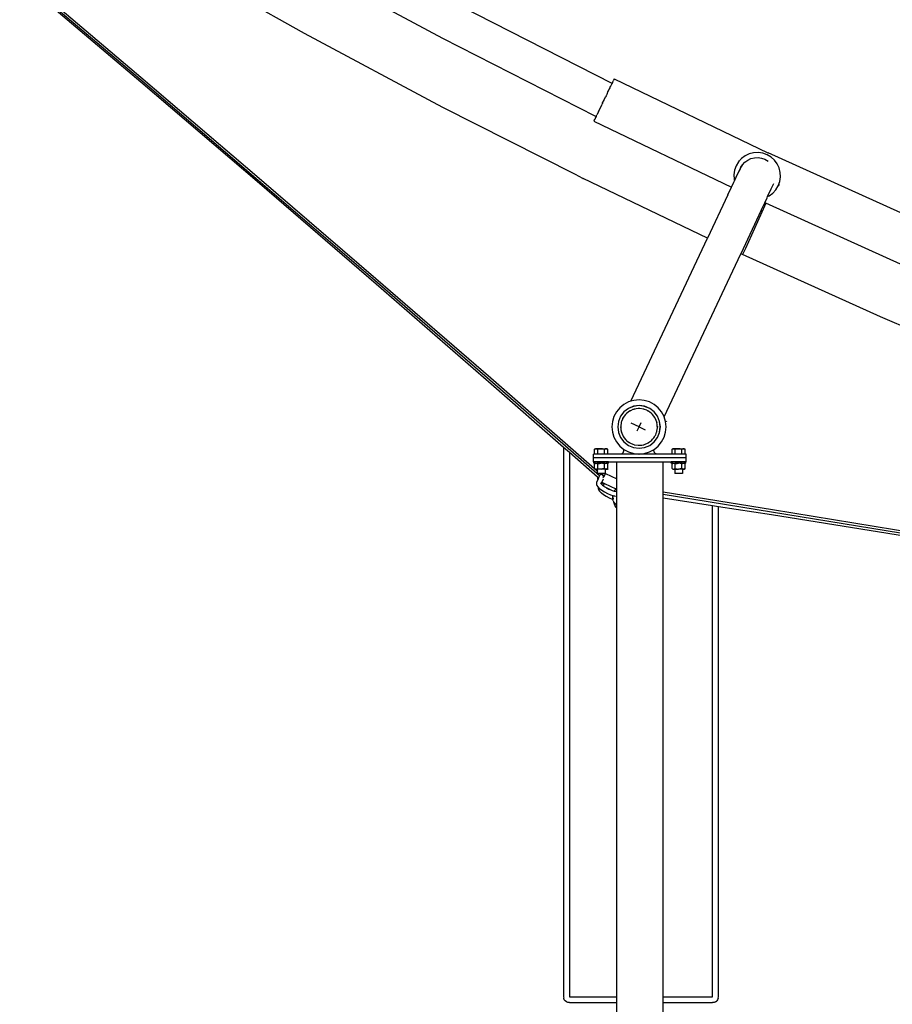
# Model space of a CAD drawing. Extents: x -107 to 133, y -95 to 95.
# Tile 2 of 4: x -42 to 14, y -31 to 32. Entities that reach past the tile are written whole.
import ezdxf

# ---------------------------------------------------------------- set-up
doc = ezdxf.new("R2010")
doc.units = 0
doc.header["$MEASUREMENT"] = 0
doc.layers.get('0').update_dxf_attribs({"linetype": 'CONTINUOUS'})

msp = doc.modelspace()

# ---------------------------------------------------------------- linework, layer by layer
for p, q in [((-23.636, 31.548), (-32.48, 36.506)), ((-14.697, 31.216), (-24.454, 36.468)), ((-34.269, 28.587), (-42.021, 35.159)), ((-34.194, 28.402), (-41.955, 34.999)), ((-41.941, 35.299), (-34.193, 28.727)), ((-3.768, 28.318), (-13.595, 33.32)), ((-14.69, 26.776), (-23.636, 31.548)), ((-4.821, 26.189), (-14.697, 31.216)), ((-34.193, 28.727), (-26.554, 22.205)), ((-3.63, 28.606), (-3.679, 28.504)), ((-3.63, 28.606), (6.303, 23.835)), ((-26.626, 22.063), (-34.269, 28.587)), ((-26.542, 21.855), (-34.194, 28.402)), ((-3.996, 27.844), (-3.92, 28.001)), ((-3.92, 28.001), (-3.919, 28.003)), ((-3.919, 28.003), (-3.918, 28.006)), ((-3.918, 28.006), (-3.919, 28.004)), ((-3.919, 28.004), (-3.919, 28.003)), ((-3.918, 28.006), (-3.855, 28.137)), ((-3.855, 28.137), (-3.854, 28.139)), ((-3.854, 28.139), (-3.821, 28.207)), ((-3.821, 28.207), (-3.82, 28.21)), ((-3.778, 28.297), (-3.82, 28.21)), ((-3.773, 28.309), (-3.778, 28.297)), ((-3.768, 28.318), (-3.773, 28.309)), ((-3.74, 28.376), (-3.768, 28.318)), ((-3.74, 28.376), (-3.739, 28.378)), ((-3.739, 28.378), (-3.68, 28.502)), ((-3.68, 28.502), (-3.679, 28.504)), ((-4.281, 27.25), (-4.183, 27.455)), ((-4.183, 27.455), (-4.181, 27.458)), ((-4.156, 27.511), (-4.181, 27.458)), ((-4.156, 27.511), (-4.154, 27.515)), ((-4.086, 27.656), (-4.154, 27.515)), ((-4.085, 27.659), (-4.086, 27.656)), ((-4.085, 27.659), (-4.033, 27.766)), ((-4.033, 27.766), (-4.032, 27.77)), ((-4.032, 27.77), (-3.997, 27.841)), ((-3.996, 27.844), (-3.997, 27.841)), ((-6.131, 22.437), (-14.69, 26.776)), ((-4.645, 26.492), (-4.41, 26.981)), ((-4.384, 27.037), (-4.41, 26.981)), ((-4.384, 27.037), (-4.382, 27.041)), ((-4.382, 27.041), (-4.373, 27.06)), ((-4.373, 27.06), (-4.283, 27.246)), ((-4.283, 27.246), (-4.281, 27.25)), ((-4.825, 26.118), (-4.884, 25.994)), ((-4.824, 26.12), (-4.825, 26.118)), ((-4.796, 26.177), (-4.824, 26.12)), ((-4.796, 26.177), (-4.821, 26.189)), ((-4.787, 26.197), (-4.796, 26.178)), ((-4.796, 26.178), (-4.796, 26.177)), ((-4.787, 26.197), (-4.744, 26.286)), ((-4.646, 26.489), (-4.744, 26.286)), ((-4.645, 26.492), (-4.646, 26.49)), ((-4.646, 26.489), (-4.645, 26.492)), ((-4.922, 25.917), (-4.934, 25.89)), ((-4.934, 25.89), (3.945, 21.625)), ((-4.922, 25.917), (-4.885, 25.993)), ((-4.884, 25.994), (-4.885, 25.993)), ((4.827, 23.644), (4.591, 23.467)), ((5.094, 23.771), (4.827, 23.644)), ((5.38, 23.843), (5.094, 23.771)), ((5.203, 23.47), (5.428, 23.527)), ((5.675, 23.858), (5.38, 23.843)), ((5.428, 23.527), (5.661, 23.539)), ((5.661, 23.539), (5.89, 23.505)), ((5.968, 23.816), (5.675, 23.858)), ((6.246, 23.717), (5.968, 23.816)), ((6.5, 23.566), (6.246, 23.717)), ((6.303, 23.835), (6.307, 23.833)), ((6.307, 23.833), (6.309, 23.831)), ((16.349, 19.29), (6.309, 23.831)), ((6.72, 23.368), (6.5, 23.566)), ((4.242, 22.994), (4.143, 22.716)), ((4.393, 23.248), (4.242, 22.994)), ((4.293, 23.093), (4.242, 22.994)), ((4.591, 23.467), (4.393, 23.248)), ((4.444, 23.346), (4.393, 23.248)), ((4.531, 22.858), (4.562, 22.91)), ((4.533, 22.853), (4.651, 23.054)), ((4.533, 22.853), (4.562, 22.91)), ((4.562, 22.91), (4.65, 23.058)), ((4.65, 23.058), (4.658, 23.066)), ((4.651, 23.054), (4.658, 23.066)), ((4.658, 23.066), (4.806, 23.231)), ((4.806, 23.231), (4.993, 23.37)), ((4.993, 23.37), (5.203, 23.47)), ((5.89, 23.505), (5.891, 23.505)), ((5.891, 23.505), (6.111, 23.428)), ((6.111, 23.428), (6.311, 23.309)), ((6.897, 23.131), (6.72, 23.368)), ((7.024, 22.865), (6.897, 23.131)), ((-5.646, 22.192), (-6.131, 22.437)), ((-5.645, 22.193), (-6.131, 22.437)), ((4.143, 22.716), (4.101, 22.424)), ((4.101, 22.424), (4.116, 22.129)), ((4.14, 22.035), (4.366, 22.509)), ((4.366, 22.509), (4.521, 22.83)), ((4.47, 22.685), (4.521, 22.83)), ((4.521, 22.83), (4.531, 22.858)), ((4.521, 22.83), (4.533, 22.853)), ((7.097, 22.578), (7.024, 22.865)), ((7.069, 21.991), (7.112, 22.284)), ((7.112, 22.284), (7.097, 22.578)), ((-19.092, 15.589), (-26.626, 22.063)), ((-26.554, 22.205), (-19.024, 15.732)), ((-18.999, 15.356), (-26.542, 21.855)), ((-5.646, 22.192), (-5.64, 22.189)), ((-5.64, 22.189), (-5.645, 22.193)), ((2.389, 18.327), (-5.64, 22.189)), ((2.391, 18.333), (-5.64, 22.189)), ((3.714, 21.139), (3.945, 21.625)), ((3.945, 21.625), (4.093, 21.938)), ((4.093, 21.938), (4.14, 22.035)), ((4.116, 22.129), (4.14, 22.035)), ((6.519, 21.506), (6.685, 21.85)), ((6.82, 21.459), (6.971, 21.713)), ((6.971, 21.713), (7.069, 21.991)), ((7.022, 21.812), (6.971, 21.713)), ((3.714, 21.139), (2.391, 18.333)), ((6.246, 20.934), (6.284, 21.015)), ((6.284, 21.015), (6.519, 21.506)), ((6.284, 21.015), (6.385, 21.063)), ((6.385, 21.063), (6.622, 21.24)), ((6.622, 21.24), (6.82, 21.459)), ((5.867, 20.135), (6.096, 20.619)), ((6.163, 20.589), (5.907, 20.013)), ((6.096, 20.619), (6.246, 20.934)), ((6.163, 20.589), (6.096, 20.619)), ((15.107, 16.543), (6.163, 20.589)), ((5.867, 20.135), (4.543, 17.328)), ((5.907, 20.013), (5.432, 18.957)), ((5.432, 18.957), (4.852, 17.674)), ((-2.549, 7.808), (2.389, 18.327)), ((2.389, 18.327), (2.391, 18.333)), ((-0.4, 6.796), (4.543, 17.328)), ((4.669, 17.271), (4.543, 17.328)), ((4.852, 17.674), (4.669, 17.271)), ((13.561, 13.248), (4.669, 17.271)), ((-11.669, 9.165), (-19.092, 15.589)), ((-19.024, 15.732), (-11.603, 9.309)), ((-11.567, 8.909), (-18.999, 15.356)), ((23.731, 8.925), (13.561, 13.248)), ((-4.573, 2.981), (-11.669, 9.165)), ((-11.603, 9.309), (-4.893, 3.46)), ((-6.898, 4.828), (-11.567, 8.909)), ((-2.693, 7.764), (-2.995, 7.602)), ((-2.549, 7.808), (-2.693, 7.764)), ((-2.365, 7.863), (-2.549, 7.808)), ((-2.023, 7.897), (-2.365, 7.863)), ((-1.682, 7.863), (-2.023, 7.897)), ((-1.353, 7.764), (-1.682, 7.863)), ((-1.051, 7.602), (-1.353, 7.764)), ((-3.478, 7.119), (-3.64, 6.817)), ((-3.261, 7.384), (-3.478, 7.119)), ((-2.995, 7.602), (-3.261, 7.384)), ((-2.996, 7.12), (-3.215, 6.835)), ((-2.995, 7.119), (-3.214, 6.834)), ((-2.711, 7.339), (-2.996, 7.12)), ((-2.711, 7.338), (-2.995, 7.119)), ((-2.846, 7), (-2.894, 6.945)), ((-2.846, 7), (-2.863, 6.987)), ((-2.825, 7.022), (-2.846, 7)), ((-2.639, 7.162), (-2.825, 7.022)), ((-2.379, 7.476), (-2.711, 7.339)), ((-2.379, 7.475), (-2.711, 7.338)), ((-2.626, 7.168), (-2.639, 7.162)), ((-2.578, 7.191), (-2.626, 7.168)), ((-2.617, 7.175), (-2.626, 7.168)), ((-2.578, 7.191), (-2.617, 7.175)), ((-2.429, 7.263), (-2.578, 7.191)), ((-2.367, 7.279), (-2.429, 7.263)), ((-2.023, 7.523), (-2.379, 7.476)), ((-2.023, 7.522), (-2.379, 7.475)), ((-2.284, 7.3), (-2.367, 7.279)), ((-2.33, 7.294), (-2.367, 7.279)), ((-2.284, 7.3), (-2.33, 7.294)), ((-2.204, 7.32), (-2.284, 7.3)), ((-2.074, 7.328), (-2.204, 7.32)), ((-2.023, 7.334), (-2.074, 7.328)), ((-2.002, 7.332), (-2.074, 7.328)), ((-1.667, 7.476), (-2.023, 7.523)), ((-1.667, 7.475), (-2.023, 7.522)), ((-2.002, 7.332), (-2.023, 7.334)), ((-1.971, 7.333), (-2.002, 7.332)), ((-1.741, 7.3), (-1.971, 7.333)), ((-1.727, 7.295), (-1.741, 7.3)), ((-1.716, 7.294), (-1.727, 7.295)), ((-1.677, 7.278), (-1.727, 7.295)), ((-1.677, 7.278), (-1.716, 7.294)), ((-1.521, 7.223), (-1.677, 7.278)), ((-1.335, 7.339), (-1.667, 7.476)), ((-1.336, 7.338), (-1.667, 7.475)), ((-1.466, 7.191), (-1.521, 7.223)), ((-1.429, 7.175), (-1.466, 7.191)), ((-1.392, 7.147), (-1.466, 7.191)), ((-1.392, 7.147), (-1.429, 7.175)), ((-1.321, 7.105), (-1.392, 7.147)), ((-1.051, 7.119), (-1.336, 7.338)), ((-1.05, 7.12), (-1.335, 7.339)), ((-1.224, 7.018), (-1.321, 7.105)), ((-1.183, 6.987), (-1.224, 7.018)), ((-1.17, 6.97), (-1.224, 7.018)), ((-0.785, 7.384), (-1.051, 7.602)), ((-0.832, 6.834), (-1.051, 7.119)), ((-0.831, 6.835), (-1.05, 7.12)), ((-0.568, 7.119), (-0.785, 7.384)), ((-0.406, 6.817), (-0.568, 7.119)), ((-3.74, 6.488), (-3.773, 6.147)), ((-3.64, 6.817), (-3.74, 6.488)), ((-3.352, 6.503), (-3.399, 6.147)), ((-3.351, 6.503), (-3.398, 6.147)), ((-3.215, 6.835), (-3.352, 6.503)), ((-3.214, 6.834), (-3.351, 6.503)), ((-3.177, 6.429), (-3.209, 6.198)), ((-3.172, 6.443), (-3.177, 6.429)), ((-3.154, 6.493), (-3.172, 6.443)), ((-3.17, 6.454), (-3.172, 6.443)), ((-3.154, 6.493), (-3.17, 6.454)), ((-3.099, 6.649), (-3.154, 6.493)), ((-3.065, 6.707), (-3.099, 6.649)), ((-3.065, 6.707), (-3.059, 6.72)), ((-3.023, 6.778), (-3.059, 6.72)), ((-3.059, 6.72), (-3.045, 6.749)), ((-3.051, 6.741), (-3.059, 6.72)), ((-3.045, 6.749), (-3.051, 6.741)), ((-3.023, 6.778), (-3.045, 6.749)), ((-2.981, 6.849), (-3.023, 6.778)), ((-2.894, 6.945), (-2.981, 6.849)), ((-2.863, 6.987), (-2.894, 6.945)), ((-2.023, 6.147), (-2.533, 6.385)), ((-2.023, 6.147), (-1.891, 6.43)), ((-1.17, 6.97), (-1.183, 6.987)), ((-1.148, 6.949), (-1.17, 6.97)), ((-1.008, 6.763), (-1.148, 6.949)), ((-1.001, 6.749), (-1.008, 6.763)), ((-0.995, 6.741), (-1.001, 6.749)), ((-0.979, 6.702), (-1.001, 6.749)), ((-0.979, 6.702), (-0.995, 6.741)), ((-0.907, 6.553), (-0.979, 6.702)), ((-0.891, 6.491), (-0.907, 6.553)), ((-0.89, 6.488), (-0.891, 6.491)), ((-0.89, 6.488), (-0.87, 6.412)), ((-0.876, 6.454), (-0.89, 6.488)), ((-0.87, 6.412), (-0.876, 6.454)), ((-0.87, 6.407), (-0.87, 6.412)), ((-0.849, 6.328), (-0.87, 6.407)), ((-0.695, 6.503), (-0.832, 6.834)), ((-0.694, 6.503), (-0.831, 6.835)), ((-0.648, 6.147), (-0.695, 6.503)), ((-0.647, 6.147), (-0.694, 6.503)), ((-0.4, 6.796), (-0.406, 6.817)), ((-0.306, 6.488), (-0.4, 6.796)), ((-0.273, 6.147), (-0.306, 6.488)), ((-0.304, 6.484), (-0.288, 6.454)), ((-0.255, 6.515), (-0.274, 6.473)), ((-3.773, 6.147), (-3.74, 5.805)), ((-3.74, 5.805), (-3.64, 5.477)), ((-3.399, 6.147), (-3.352, 5.791)), ((-3.398, 6.147), (-3.351, 5.791)), ((-3.352, 5.791), (-3.215, 5.459)), ((-3.351, 5.791), (-3.214, 5.459)), ((-3.208, 6.168), (-3.211, 6.147)), ((-3.211, 6.147), (-3.204, 6.095)), ((-3.209, 6.198), (-3.208, 6.168)), ((-3.208, 6.168), (-3.204, 6.095)), ((-3.204, 6.095), (-3.197, 5.966)), ((-3.197, 5.966), (-3.176, 5.886)), ((-3.176, 5.886), (-3.17, 5.839)), ((-3.176, 5.886), (-3.155, 5.802)), ((-3.17, 5.839), (-3.155, 5.802)), ((-3.155, 5.802), (-3.139, 5.74)), ((-3.139, 5.74), (-3.067, 5.591)), ((-2.136, 5.905), (-2.023, 6.147)), ((-2.023, 6.147), (-1.627, 5.962)), ((-0.947, 5.645), (-0.892, 5.801)), ((-0.892, 5.801), (-0.875, 5.85)), ((-0.892, 5.801), (-0.876, 5.839)), ((-0.876, 5.839), (-0.875, 5.85)), ((-0.875, 5.85), (-0.87, 5.865)), ((-0.87, 5.865), (-0.837, 6.095)), ((-0.842, 6.198), (-0.849, 6.328)), ((-0.839, 6.17), (-0.842, 6.198)), ((-0.838, 6.126), (-0.842, 6.198)), ((-0.839, 6.17), (-0.837, 6.137)), ((-0.836, 6.147), (-0.839, 6.17)), ((-0.838, 6.126), (-0.837, 6.137)), ((-0.837, 6.095), (-0.838, 6.126)), ((-0.837, 6.137), (-0.836, 6.147)), ((-0.832, 5.459), (-0.695, 5.791)), ((-0.831, 5.459), (-0.694, 5.791)), ((-0.695, 5.791), (-0.648, 6.147)), ((-0.694, 5.791), (-0.647, 6.147)), ((-0.406, 5.477), (-0.306, 5.805)), ((-0.306, 5.805), (-0.273, 6.147)), ((-3.64, 5.477), (-3.478, 5.174)), ((-3.478, 5.174), (-3.261, 4.909)), ((-3.215, 5.459), (-2.996, 5.174)), ((-3.214, 5.459), (-2.995, 5.175)), ((-3.067, 5.591), (-3.051, 5.553)), ((-3.051, 5.553), (-3.045, 5.544)), ((-3.045, 5.544), (-3.038, 5.531)), ((-3.038, 5.531), (-2.898, 5.344)), ((-2.996, 5.174), (-2.711, 4.955)), ((-2.995, 5.175), (-2.711, 4.956)), ((-2.898, 5.344), (-2.876, 5.324)), ((-2.876, 5.324), (-2.863, 5.307)), ((-2.876, 5.324), (-2.822, 5.276)), ((-2.863, 5.307), (-2.822, 5.276)), ((-2.822, 5.276), (-2.725, 5.189)), ((-2.725, 5.189), (-2.654, 5.147)), ((-2.654, 5.147), (-2.653, 5.146)), ((-2.653, 5.146), (-2.582, 5.104)), ((-2.617, 5.118), (-2.653, 5.146)), ((-2.617, 5.118), (-2.582, 5.104)), ((-2.582, 5.104), (-2.58, 5.103)), ((-2.58, 5.103), (-2.524, 5.07)), ((-1.617, 5.031), (-1.468, 5.102)), ((-1.468, 5.102), (-1.421, 5.125)), ((-1.468, 5.102), (-1.429, 5.118)), ((-1.429, 5.118), (-1.421, 5.125)), ((-1.421, 5.125), (-1.407, 5.132)), ((-1.407, 5.132), (-1.221, 5.271)), ((-1.336, 4.956), (-1.051, 5.175)), ((-1.335, 4.955), (-1.05, 5.174)), ((-1.221, 5.271), (-1.2, 5.294)), ((-1.2, 5.294), (-1.152, 5.348)), ((-1.2, 5.294), (-1.183, 5.307)), ((-1.183, 5.307), (-1.152, 5.348)), ((-1.152, 5.348), (-1.065, 5.445)), ((-1.065, 5.445), (-1.023, 5.516)), ((-1.051, 5.175), (-0.832, 5.459)), ((-1.05, 5.174), (-0.831, 5.459)), ((-1.023, 5.516), (-0.979, 5.59)), ((-1.023, 5.516), (-0.995, 5.553)), ((-0.995, 5.553), (-0.979, 5.59)), ((-0.979, 5.59), (-0.947, 5.645)), ((-0.785, 4.909), (-0.568, 5.174)), ((-0.568, 5.174), (-0.406, 5.477)), ((-6.898, 4.828), (-6.898, -30.638)), ((-6.523, 4.501), (-6.898, 4.828)), ((-6.523, 4.501), (-6.523, -30.638)), ((-4.701, 2.908), (-6.523, 4.501)), ((-4.837, 4.741), (-4.893, 4.708)), ((-4.893, 4.708), (-4.837, 4.733)), ((-4.893, 4.397), (-4.893, 4.708)), ((-4.788, 4.741), (-4.837, 4.733)), ((-4.837, 4.741), (-4.788, 4.741)), ((-4.788, 4.741), (-4.739, 4.733)), ((-4.47, 4.741), (-4.788, 4.741)), ((-4.682, 4.708), (-4.739, 4.733)), ((-4.682, 4.708), (-4.569, 4.733)), ((-4.682, 4.397), (-4.682, 4.708)), ((-4.569, 4.733), (-4.47, 4.741)), ((-4.372, 4.733), (-4.47, 4.741)), ((-4.47, 4.741), (-4.153, 4.741)), ((-4.259, 4.708), (-4.372, 4.733)), ((-4.202, 4.733), (-4.259, 4.708)), ((-4.259, 4.397), (-4.259, 4.708)), ((-4.153, 4.741), (-4.202, 4.733)), ((-4.104, 4.733), (-4.153, 4.741)), ((-4.153, 4.741), (-4.104, 4.741)), ((-4.047, 4.708), (-4.104, 4.741)), ((-4.047, 4.708), (-4.104, 4.733)), ((-4.047, 4.397), (-4.047, 4.708)), ((-3.261, 4.909), (-2.995, 4.692)), ((-3.104, 4.433), (-3.084, 4.454)), ((-3.084, 4.454), (-3.067, 4.477)), ((-3.067, 4.477), (-3.05, 4.501)), ((-3.05, 4.501), (-3.036, 4.526)), ((-3.036, 4.526), (-3.024, 4.552)), ((-3.024, 4.552), (-3.014, 4.579)), ((-3.014, 4.579), (-3.006, 4.606)), ((-3.006, 4.606), (-3, 4.634)), ((-3, 4.634), (-2.997, 4.663)), ((-2.997, 4.663), (-2.995, 4.692)), ((-2.995, 4.692), (-2.693, 4.53)), ((-2.711, 4.956), (-2.379, 4.819)), ((-2.711, 4.955), (-2.379, 4.818)), ((-2.693, 4.53), (-2.365, 4.43)), ((-2.524, 5.07), (-2.358, 5.011)), ((-2.379, 4.819), (-2.023, 4.772)), ((-2.379, 4.818), (-2.023, 4.771)), ((-2.358, 5.011), (-2.33, 5)), ((-2.33, 5), (-2.322, 4.999)), ((-2.322, 4.999), (-2.305, 4.993)), ((-2.305, 4.993), (-2.075, 4.96)), ((-2.075, 4.96), (-2.044, 4.962)), ((-2.044, 4.962), (-1.972, 4.966)), ((-2.044, 4.962), (-2.023, 4.959)), ((-2.023, 4.959), (-1.972, 4.966)), ((-2.023, 4.772), (-1.667, 4.819)), ((-2.023, 4.771), (-1.667, 4.818)), ((-1.972, 4.966), (-1.842, 4.973)), ((-1.842, 4.973), (-1.762, 4.994)), ((-1.762, 4.994), (-1.679, 5.015)), ((-1.762, 4.994), (-1.716, 5)), ((-1.716, 5), (-1.679, 5.015)), ((-1.682, 4.43), (-1.353, 4.53)), ((-1.679, 5.015), (-1.617, 5.031)), ((-1.667, 4.819), (-1.336, 4.956)), ((-1.667, 4.818), (-1.335, 4.955)), ((-1.353, 4.53), (-1.051, 4.692)), ((-1.061, 4.631), (-1.058, 4.662)), ((-1.06, 4.601), (-1.061, 4.631)), ((-1.055, 4.57), (-1.06, 4.601)), ((-1.058, 4.662), (-1.051, 4.692)), ((-1.047, 4.541), (-1.055, 4.57)), ((-1.051, 4.692), (-0.785, 4.909)), ((-1.035, 4.513), (-1.047, 4.541)), ((-1.019, 4.487), (-1.035, 4.513)), ((-1, 4.463), (-1.019, 4.487)), ((-0.978, 4.441), (-1, 4.463)), ((0.163, 4.741), (0.107, 4.708)), ((0.107, 4.708), (0.163, 4.733)), ((0.107, 4.397), (0.107, 4.708)), ((0.212, 4.741), (0.163, 4.733)), ((0.163, 4.741), (0.212, 4.741)), ((0.212, 4.741), (0.261, 4.733)), ((0.53, 4.741), (0.212, 4.741)), ((0.318, 4.708), (0.261, 4.733)), ((0.318, 4.708), (0.431, 4.733)), ((0.318, 4.397), (0.318, 4.708)), ((0.431, 4.733), (0.53, 4.741)), ((0.628, 4.733), (0.53, 4.741)), ((0.53, 4.741), (0.847, 4.741)), ((0.741, 4.708), (0.628, 4.733)), ((0.798, 4.733), (0.741, 4.708)), ((0.741, 4.397), (0.741, 4.708)), ((0.847, 4.741), (0.798, 4.733)), ((0.896, 4.733), (0.847, 4.741)), ((0.847, 4.741), (0.896, 4.741)), ((0.953, 4.708), (0.896, 4.741)), ((0.953, 4.708), (0.896, 4.733)), ((0.953, 4.397), (0.953, 4.708)), ((-4.97, 4.147), (-4.97, 4.397)), ((-4.893, 4.397), (-4.97, 4.397)), ((1.03, 4.147), (-4.97, 4.147)), ((-4.97, 3.897), (-4.97, 4.147)), ((-4.97, 3.897), (-4.941, 3.897)), ((-4.941, 3.803), (-4.941, 3.897)), ((-3.999, 3.897), (-4.941, 3.897)), ((-4.682, 4.397), (-4.893, 4.397)), ((-4.259, 4.397), (-4.682, 4.397)), ((-4.047, 4.397), (-4.259, 4.397)), ((-3.148, 4.397), (-4.047, 4.397)), ((-3.999, 3.803), (-3.999, 3.897)), ((-3.999, 3.897), (-3.461, 3.897)), ((-3.461, 2.803), (-3.461, 3.897)), ((-3.461, 3.897), (-0.461, 3.897)), ((-3.148, 4.397), (-3.125, 4.414)), ((-2.026, 4.397), (-3.148, 4.397)), ((-3.125, 4.414), (-3.104, 4.433)), ((-2.365, 4.43), (-2.026, 4.397)), ((-2.02, 4.397), (-2.026, 4.397)), ((-2.02, 4.397), (-1.682, 4.43)), ((-0.899, 4.397), (-2.02, 4.397)), ((-0.953, 4.423), (-0.978, 4.441)), ((-0.926, 4.408), (-0.953, 4.423)), ((-0.899, 4.397), (-0.926, 4.408)), ((0.107, 4.397), (-0.899, 4.397)), ((-0.461, 3.897), (0.059, 3.897)), ((-0.461, 1.953), (-0.461, 3.897)), ((0.059, 3.803), (0.059, 3.897)), ((1.001, 3.897), (0.059, 3.897)), ((0.318, 4.397), (0.107, 4.397)), ((0.741, 4.397), (0.318, 4.397)), ((0.953, 4.397), (0.741, 4.397)), ((1.03, 4.397), (0.953, 4.397)), ((1.001, 3.803), (1.001, 3.897)), ((1.001, 3.897), (1.03, 3.897)), ((1.03, 4.147), (1.03, 4.397)), ((1.03, 3.897), (1.03, 4.147)), ((-4.837, 3.803), (-4.941, 3.803)), ((-4.837, 3.803), (-4.893, 3.77)), ((-4.893, 3.77), (-4.837, 3.796)), ((-4.893, 3.46), (-4.893, 3.77)), ((-4.893, 3.459), (-4.893, 3.46)), ((-4.893, 3.459), (-4.891, 3.458)), ((-4.891, 3.458), (-4.89, 3.457)), ((-4.89, 3.457), (-4.72, 3.31)), ((-4.89, 3.457), (-4.837, 3.434)), ((-4.89, 3.457), (-4.837, 3.427)), ((-4.788, 3.803), (-4.837, 3.796)), ((-4.837, 3.803), (-4.788, 3.803)), ((-4.837, 3.434), (-4.788, 3.427)), ((-4.837, 3.427), (-4.788, 3.427)), ((-4.788, 3.803), (-4.739, 3.796)), ((-4.788, 3.803), (-4.72, 3.803)), ((-4.788, 3.427), (-4.739, 3.434)), ((-4.788, 3.427), (-4.72, 3.427)), ((-4.72, 3.788), (-4.739, 3.796)), ((-4.739, 3.434), (-4.682, 3.459)), ((-4.72, 3.803), (-4.72, 3.788)), ((-4.47, 3.803), (-4.72, 3.803)), ((-4.72, 3.788), (-4.682, 3.77)), ((-4.72, 3.427), (-4.72, 3.31)), ((-4.47, 3.427), (-4.72, 3.427)), ((-4.72, 3.31), (-4.72, 3.147)), ((-4.72, 3.31), (-4.687, 3.28)), ((-4.682, 3.77), (-4.569, 3.796)), ((-4.682, 3.459), (-4.682, 3.77)), ((-4.682, 3.459), (-4.569, 3.434)), ((-4.569, 3.796), (-4.47, 3.803)), ((-4.569, 3.434), (-4.47, 3.427)), ((-4.372, 3.796), (-4.47, 3.803)), ((-4.22, 3.803), (-4.47, 3.803)), ((-4.372, 3.434), (-4.47, 3.427)), ((-4.22, 3.427), (-4.47, 3.427)), ((-4.259, 3.77), (-4.372, 3.796)), ((-4.259, 3.459), (-4.372, 3.434)), ((-4.259, 3.77), (-4.22, 3.788)), ((-4.259, 3.459), (-4.259, 3.77)), ((-4.259, 3.459), (-4.202, 3.434)), ((-4.239, 3.308), (-4.239, 3.313)), ((-4.22, 3.803), (-4.22, 3.788)), ((-4.22, 3.803), (-4.153, 3.803)), ((-4.202, 3.796), (-4.22, 3.788)), ((-4.22, 3.427), (-4.22, 3.147)), ((-4.22, 3.427), (-4.211, 3.427)), ((-4.211, 3.427), (-4.181, 3.428)), ((-4.153, 3.803), (-4.202, 3.796)), ((-4.153, 3.427), (-4.202, 3.434)), ((-4.201, 3.249), (-4.201, 3.244)), ((-4.181, 3.428), (-4.179, 3.428)), ((-4.179, 3.428), (-4.153, 3.427)), ((-4.176, 3.422), (-4.178, 3.421)), ((-4.104, 3.796), (-4.153, 3.803)), ((-4.104, 3.803), (-4.153, 3.803)), ((-4.153, 3.427), (-4.104, 3.434)), ((-4.153, 3.427), (-4.104, 3.427)), ((-4.047, 3.77), (-4.104, 3.803)), ((-3.999, 3.803), (-4.104, 3.803)), ((-4.047, 3.77), (-4.104, 3.796)), ((-4.104, 3.427), (-4.047, 3.459)), ((-4.047, 3.459), (-4.104, 3.434)), ((-4.047, 3.459), (-4.047, 3.77)), ((-4.028, 3.428), (-4.026, 3.428)), ((0.163, 3.803), (0.059, 3.803)), ((0.163, 3.803), (0.107, 3.77)), ((0.107, 3.77), (0.163, 3.796)), ((0.107, 3.459), (0.107, 3.77)), ((0.107, 3.459), (0.163, 3.434)), ((0.107, 3.459), (0.163, 3.427)), ((0.212, 3.803), (0.163, 3.796)), ((0.163, 3.803), (0.212, 3.803)), ((0.163, 3.434), (0.212, 3.427)), ((0.163, 3.427), (0.212, 3.427)), ((0.212, 3.803), (0.261, 3.796)), ((0.212, 3.803), (0.28, 3.803)), ((0.212, 3.427), (0.261, 3.434)), ((0.212, 3.427), (0.28, 3.427)), ((0.28, 3.788), (0.261, 3.796)), ((0.261, 3.434), (0.318, 3.459)), ((0.28, 3.803), (0.28, 3.788)), ((0.53, 3.803), (0.28, 3.803)), ((0.28, 3.788), (0.318, 3.77)), ((0.28, 3.427), (0.28, 3.147)), ((0.28, 3.427), (0.53, 3.427)), ((0.318, 3.77), (0.431, 3.796)), ((0.318, 3.459), (0.318, 3.77)), ((0.318, 3.459), (0.431, 3.434)), ((0.431, 3.796), (0.53, 3.803)), ((0.431, 3.434), (0.53, 3.427)), ((0.628, 3.796), (0.53, 3.803)), ((0.78, 3.803), (0.53, 3.803)), ((0.628, 3.434), (0.53, 3.427)), ((0.78, 3.427), (0.53, 3.427)), ((0.741, 3.77), (0.628, 3.796)), ((0.741, 3.459), (0.628, 3.434)), ((0.741, 3.77), (0.78, 3.788)), ((0.741, 3.459), (0.741, 3.77)), ((0.741, 3.459), (0.798, 3.434)), ((0.78, 3.803), (0.78, 3.788)), ((0.78, 3.803), (0.847, 3.803)), ((0.798, 3.796), (0.78, 3.788)), ((0.78, 3.427), (0.78, 3.147)), ((0.847, 3.427), (0.78, 3.427)), ((0.847, 3.803), (0.798, 3.796)), ((0.847, 3.427), (0.798, 3.434)), ((0.896, 3.796), (0.847, 3.803)), ((0.896, 3.803), (0.847, 3.803)), ((0.847, 3.427), (0.896, 3.434)), ((0.847, 3.427), (0.896, 3.427)), ((0.953, 3.77), (0.896, 3.803)), ((1.001, 3.803), (0.896, 3.803)), ((0.953, 3.77), (0.896, 3.796)), ((0.896, 3.427), (0.953, 3.459)), ((0.953, 3.459), (0.896, 3.434)), ((0.953, 3.459), (0.953, 3.77)), ((-4.771, 2.547), (-4.772, 2.51)), ((-4.76, 2.583), (-4.771, 2.547)), ((-4.671, 2.772), (-4.76, 2.583)), ((-4.534, 3.147), (-4.72, 3.147)), ((-4.701, 2.908), (-4.701, 2.772)), ((-4.634, 2.85), (-4.701, 2.908)), ((-4.701, 2.772), (-4.671, 2.772)), ((-4.634, 2.85), (-4.671, 2.772)), ((-4.573, 2.981), (-4.634, 2.85)), ((-4.557, 3.016), (-4.573, 2.981)), ((-4.537, 3.046), (-4.557, 3.016)), ((-4.511, 3.067), (-4.537, 3.046)), ((-4.534, 3.147), (-4.454, 3.078)), ((-4.22, 3.147), (-4.534, 3.147)), ((-4.48, 3.078), (-4.511, 3.067)), ((-4.486, 2.515), (-4.504, 2.546)), ((-4.454, 3.078), (-4.48, 3.078)), ((-4.438, 2.571), (-4.474, 2.495)), ((-4.446, 3.078), (-4.454, 3.078)), ((-4.412, 3.066), (-4.446, 3.078)), ((-4.441, 2.577), (-4.44, 2.573)), ((-4.441, 2.577), (-4.436, 2.575)), ((-4.44, 2.573), (-4.438, 2.571)), ((-4.436, 2.575), (-4.438, 2.571)), ((-4.438, 2.571), (-4.418, 2.536)), ((-4.342, 2.777), (-4.436, 2.575)), ((-4.436, 2.575), (-4.257, 2.491)), ((-4.263, 2.997), (-4.412, 3.066)), ((-4.38, 3.045), (-4.412, 3.066)), ((-4.352, 3.015), (-4.38, 3.045)), ((-4.33, 2.978), (-4.352, 3.015)), ((-4.315, 2.937), (-4.33, 2.978)), ((-4.329, 2.855), (-4.309, 2.897)), ((-4.309, 2.897), (-4.315, 2.937)), ((-4.309, 2.897), (-4.296, 2.925)), ((-4.296, 2.925), (-4.283, 2.956)), ((-4.283, 2.956), (-4.275, 2.973)), ((-4.275, 2.973), (-4.264, 2.994)), ((-4.275, 2.973), (-4.274, 2.973)), ((-4.264, 2.994), (-4.263, 2.997)), ((-4.263, 2.997), (-4.199, 3.132)), ((-4.239, 3.172), (-4.239, 3.177)), ((-4.199, 3.132), (-4.193, 3.145)), ((-4.193, 3.145), (-3.461, 2.803)), ((-4.028, 3.094), (-4.028, 3.1)), ((-3.461, 2.211), (-3.461, 2.803)), ((0.78, 3.147), (0.28, 3.147)), ((-4.772, 2.51), (-4.771, 2.44)), ((-4.771, 2.44), (-4.762, 2.405)), ((-4.762, 2.405), (-4.744, 2.374)), ((-4.744, 2.374), (-4.69, 2.285)), ((-4.69, 2.285), (-4.658, 2.253)), ((-4.658, 2.253), (-4.659, 2.23)), ((-4.659, 2.23), (-4.658, 2.159)), ((-4.658, 2.253), (-4.587, 2.182)), ((-4.658, 2.159), (-4.649, 2.124)), ((-4.649, 2.124), (-4.631, 2.093)), ((-4.631, 2.093), (-4.577, 2.004)), ((-4.587, 2.182), (-4.567, 2.165)), ((-4.577, 2.004), (-4.473, 1.901)), ((-4.567, 2.165), (-4.427, 2.059)), ((-4.48, 2.492), (-4.486, 2.515)), ((-4.486, 2.515), (-4.478, 2.502)), ((-4.48, 2.492), (-4.478, 2.498)), ((-4.48, 2.49), (-4.48, 2.492)), ((-4.48, 2.49), (-4.477, 2.487)), ((-4.478, 2.502), (-4.477, 2.535)), ((-4.478, 2.498), (-4.478, 2.502)), ((-4.478, 2.502), (-4.474, 2.495)), ((-4.474, 2.495), (-4.477, 2.487)), ((-4.474, 2.495), (-4.46, 2.472)), ((-4.46, 2.472), (-4.383, 2.396)), ((-4.427, 2.059), (-4.255, 1.954)), ((-4.418, 2.536), (-4.389, 2.506)), ((-4.394, 2.404), (-4.383, 2.396)), ((-4.389, 2.506), (-4.357, 2.485)), ((-4.383, 2.396), (-4.322, 2.35)), ((-4.277, 2.447), (-4.357, 2.485)), ((-4.357, 2.485), (-4.323, 2.473)), ((-4.323, 2.473), (-4.319, 2.473)), ((-4.322, 2.35), (-4.277, 2.447)), ((-4.322, 2.35), (-4.267, 2.309)), ((-4.257, 2.491), (-4.277, 2.447)), ((-4.267, 2.309), (-4.112, 2.213)), ((-4.257, 2.491), (-3.524, 2.149)), ((-4.255, 1.954), (-4.064, 1.856)), ((-4.135, 2.205), (-3.943, 2.115)), ((-4.112, 2.213), (-3.939, 2.125)), ((-3.939, 2.125), (-3.76, 2.049)), ((-3.76, 2.049), (-3.624, 2.003)), ((-3.598, 2.052), (-3.624, 2.003)), ((-3.624, 2.003), (-3.587, 1.991)), ((-3.598, 2.052), (-3.592, 2.062)), ((-3.524, 2.149), (-3.592, 2.062)), ((-3.587, 1.991), (-3.509, 1.973)), ((-3.51, 2.168), (-3.524, 2.149)), ((-3.524, 2.149), (-3.521, 2.148)), ((-3.461, 2.211), (-3.51, 2.168)), ((-3.495, 1.97), (-3.461, 1.962)), ((-3.486, 2.132), (-3.461, 2.12)), ((-3.461, 2.12), (-3.461, 2.211)), ((-3.461, 1.962), (-3.461, 2.12)), ((-3.461, 1.663), (-3.461, 1.962)), ((-0.489, 1.957), (-0.461, 1.953)), ((-0.461, 1.953), (6.589, 0.819)), ((-0.461, 1.799), (-0.461, 1.953)), ((-4.473, 1.901), (-4.453, 1.884)), ((-4.453, 1.884), (-4.313, 1.778)), ((-4.313, 1.778), (-4.141, 1.673)), ((-4.141, 1.673), (-3.95, 1.575)), ((-4.064, 1.856), (-3.866, 1.772)), ((-3.95, 1.575), (-3.753, 1.492)), ((-3.866, 1.772), (-3.721, 1.724)), ((-3.753, 1.492), (-3.725, 1.483)), ((-3.732, 1.658), (-3.734, 1.526)), ((-3.734, 1.526), (-3.725, 1.483)), ((-3.731, 1.671), (-3.732, 1.658)), ((-3.721, 1.724), (-3.731, 1.671)), ((-3.725, 1.483), (-3.702, 1.475)), ((-3.725, 1.483), (-3.711, 1.41)), ((-3.72, 1.727), (-3.721, 1.724)), ((-3.721, 1.724), (-3.676, 1.709)), ((-3.701, 1.386), (-3.711, 1.41)), ((-3.701, 1.386), (-3.654, 1.291)), ((-3.676, 1.709), (-3.648, 1.704)), ((-3.669, 1.562), (-3.667, 1.58)), ((-3.669, 1.501), (-3.669, 1.562)), ((-3.648, 1.284), (-3.654, 1.291)), ((-3.649, 1.29), (-3.652, 1.306)), ((-3.65, 1.699), (-3.648, 1.704)), ((-3.648, 1.284), (-3.649, 1.29)), ((-3.648, 1.704), (-3.615, 1.695)), ((-3.614, 1.165), (-3.648, 1.284)), ((-3.634, 1.269), (-3.648, 1.284)), ((-3.597, 1.691), (-3.558, 1.682)), ((-3.478, 1.665), (-3.488, 1.667)), ((-3.478, 1.665), (-3.461, 1.663)), ((-3.461, 1.144), (-3.461, 1.663)), ((-0.489, 1.803), (-0.461, 1.799)), ((-0.461, 1.55), (-0.489, 1.555)), ((-0.461, 1.799), (6.524, 0.674)), ((-0.461, 1.55), (-0.461, 1.799)), ((-0.461, -30.638), (-0.461, 1.55)), ((2.727, 1.055), (-0.461, 1.55)), ((-3.634, 1.269), (-3.57, 1.209)), ((-3.565, 1.06), (-3.614, 1.165)), ((-3.57, 1.209), (-3.461, 1.144)), ((-3.565, 1.06), (-3.554, 1.038)), ((-3.491, 0.954), (-3.554, 1.038)), ((-3.491, 0.954), (-3.468, 0.935)), ((-3.461, 0.93), (-3.468, 0.935)), ((-3.461, 0.93), (-3.461, 1.144)), ((-3.461, -30.638), (-3.461, 0.93)), ((2.727, -30.638), (2.727, 1.055)), ((3.102, 0.997), (2.727, 1.055)), ((3.102, -30.638), (3.102, 0.997)), ((6.526, 0.465), (3.102, 0.997)), ((6.524, 0.674), (16.296, -0.928)), ((6.589, 0.819), (16.357, -0.781)), ((16.209, -1.074), (6.526, 0.465)), ((-6.898, -30.638), (-6.885, -30.735)), ((-6.848, -30.826), (-6.885, -30.735)), ((-6.788, -30.903), (-6.848, -30.826)), ((-6.71, -30.963), (-6.788, -30.903)), ((-6.62, -31), (-6.71, -30.963)), ((-6.523, -31.013), (-6.62, -31)), ((-6.523, -30.638), (-3.461, -30.638)), ((-6.523, -31.013), (-3.461, -31.013)), ((-3.461, -31.013), (-3.461, -30.638)), ((-3.461, -92.103), (-3.461, -31.013)), ((-0.461, -30.638), (2.727, -30.638)), ((-0.461, -31.013), (-0.461, -30.638)), ((-0.461, -31.013), (2.727, -31.013)), ((-0.461, -92.103), (-0.461, -31.013)), ((2.824, -31), (2.727, -31.013)), ((2.915, -30.963), (2.824, -31)), ((2.915, -30.963), (2.992, -30.903)), ((3.052, -30.826), (2.992, -30.903)), ((3.089, -30.735), (3.052, -30.826)), ((3.089, -30.735), (3.102, -30.638))]:
    msp.add_line(p, q)

doc.saveas('drawing.dxf')
